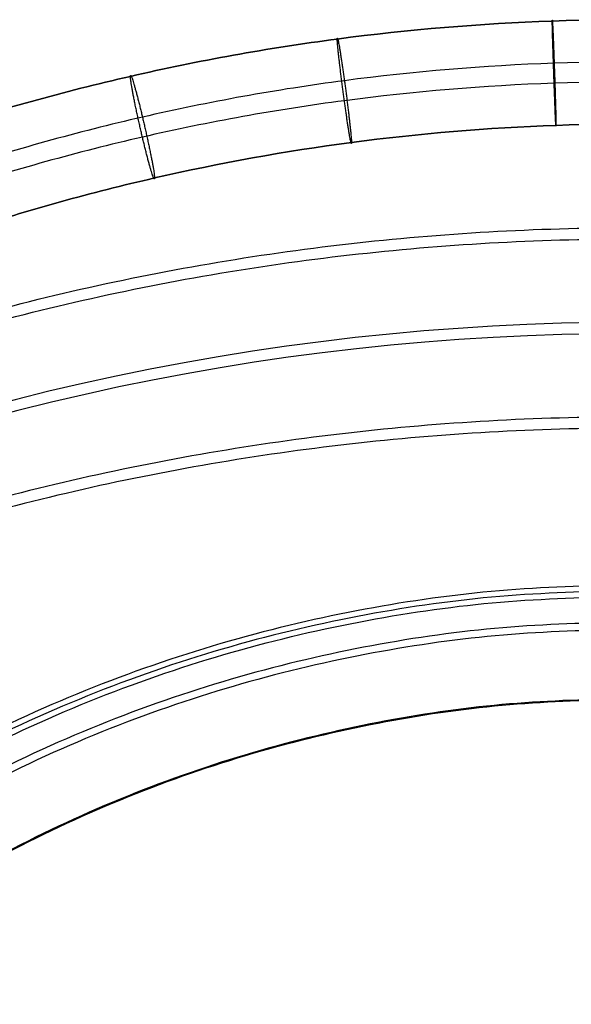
# Model space of a CAD drawing. Header units: millimetres. Extents: x -232 to 232, y -229 to 229.
# Tile 5 of 9: x -80 to -8, y 99 to 229. Entities that reach past the tile are written whole.
import ezdxf

# ---------------------------------------------------------------- set-up
doc = ezdxf.new("R2010")
doc.units = ezdxf.units.MM
doc.layers.add('Défaut', color=7, linetype='Continuous', true_color=0x000000)

msp = doc.modelspace()

# ---------------------------------------------------------------- linework, layer by layer
at = {"layer": 'Défaut', "extrusion": (0, 0.188855, 0.982005)}
msp.add_arc((0.08, 274.49, 757.7), 321.5, 243.9039, 296.0961, dxfattribs=at)
at = {"layer": 'Défaut', "extrusion": (-3.63798e-12, 0.188855, 0.982005)}
msp.add_arc((0.08, 274.49, 757.7), 320, 243.9039, 296.0961, dxfattribs=at)
at = {"layer": 'Défaut'}
for points, knots in [([(116.28, 205.15, 841.09), (112.66, 206.71, 840.79), (99.8, 211.95, 839.78), (77.13, 219.36, 838.36), (48.07, 225.68, 837.15), (18.81, 229.01, 836.5), (-10.18, 229.42, 836.43), (-38.5, 227.06, 836.88), (-65.75, 222.14, 837.83), (-87.47, 216.1, 838.99), (-104.08, 210.23, 840.12), (-112.11, 206.99, 840.74), (-116.09, 205.28, 841.07)], [1540.833581, 1540.833581, 1540.833581, 1540.833581, 1552.390853, 1581.604768, 1610.66316, 1639.415417, 1667.720366, 1695.450098, 1722.492847, 1748.75482, 1761.457897, 1774.160975, 1774.160975, 1774.160975, 1774.160975]), ([(-116.09, 205.28, 841.07), (-112.11, 206.99, 840.74), (-104.08, 210.23, 840.12), (-87.47, 216.1, 838.99), (-65.75, 222.14, 837.83), (-38.5, 227.06, 836.88), (-10.18, 229.42, 836.43), (18.81, 229.01, 836.5), (48.07, 225.68, 837.15), (77.13, 219.36, 838.36), (99.8, 211.95, 839.78), (112.66, 206.71, 840.79), (116.28, 205.15, 841.09)], [-1774.160975, -1774.160975, -1774.160975, -1774.160975, -1761.457897, -1748.75482, -1722.492847, -1695.450098, -1667.720366, -1639.415417, -1610.66316, -1581.604768, -1552.390853, -1540.833581, -1540.833581, -1540.833581, -1540.833581]), ([(113.13, 200.32, 849.15), (109.72, 201.79, 848.87), (97.27, 206.86, 847.89), (75.26, 214.04, 846.51), (46.91, 220.21, 845.33), (18.36, 223.46, 844.7), (-9.94, 223.86, 844.62), (-37.57, 221.56, 845.07), (-64.16, 216.76, 845.99), (-85.36, 210.86, 847.12), (-101.57, 205.14, 848.22), (-109.4, 201.98, 848.83), (-113.28, 200.31, 849.15)], [1541.193795, 1541.193795, 1541.193795, 1541.193795, 1552.390853, 1581.604768, 1610.66316, 1639.415417, 1667.720366, 1695.450098, 1722.492847, 1748.75482, 1761.457897, 1774.160975, 1774.160975, 1774.160975, 1774.160975]), ([(113.13, 197.68, 835.4), (109.72, 199.15, 835.12), (97.27, 204.21, 834.15), (75.26, 211.4, 832.76), (46.91, 217.56, 831.58), (18.36, 220.82, 830.95), (-9.94, 221.22, 830.87), (-37.57, 218.92, 831.32), (-64.16, 214.12, 832.24), (-85.36, 208.22, 833.38), (-101.57, 202.5, 834.48), (-109.4, 199.33, 835.08), (-113.28, 197.66, 835.4)], [1541.193845, 1541.193845, 1541.193845, 1541.193845, 1552.390853, 1581.604768, 1610.66316, 1639.415417, 1667.720366, 1695.450098, 1722.492847, 1748.75482, 1761.457897, 1774.160975, 1774.160975, 1774.160975, 1774.160975]), ([(-110.14, 192.83, 843.46), (-106.47, 194.41, 843.16), (-98.94, 197.44, 842.58), (-83.24, 202.98, 841.51), (-62.57, 208.73, 840.4), (-36.64, 213.41, 839.5), (-9.69, 215.66, 839.07), (17.9, 215.27, 839.15), (45.74, 212.1, 839.76), (73.39, 206.08, 840.91), (94.74, 199.11, 842.25), (106.77, 194.23, 843.19), (109.99, 192.85, 843.46)], [-1773.78729, -1773.78729, -1773.78729, -1773.78729, -1761.457897, -1748.75482, -1722.492847, -1695.450098, -1667.720366, -1639.415417, -1610.66316, -1581.604768, -1552.390853, -1541.572431, -1541.572431, -1541.572431, -1541.572431]), ([(109.99, 192.85, 843.46), (106.77, 194.23, 843.19), (94.74, 199.11, 842.25), (73.39, 206.08, 840.91), (45.74, 212.1, 839.76), (17.9, 215.27, 839.15), (-9.69, 215.66, 839.07), (-36.64, 213.41, 839.5), (-62.57, 208.73, 840.4), (-83.24, 202.98, 841.51), (-98.94, 197.44, 842.58), (-106.47, 194.41, 843.16), (-110.14, 192.83, 843.46)], [1541.572431, 1541.572431, 1541.572431, 1541.572431, 1552.390853, 1581.604768, 1610.66316, 1639.415417, 1667.720366, 1695.450098, 1722.492847, 1748.75482, 1761.457897, 1773.78729, 1773.78729, 1773.78729, 1773.78729])]:
    msp.add_open_spline(points, degree=3, knots=knots, dxfattribs=at)
for points, weights, knots in [([(-10.36, 228.95, 836.52), (-10.36, 230.27, 843.39), (-10.11, 223.4, 844.71), (-9.87, 216.53, 846.03), (-9.87, 215.21, 839.16)], [1, 0.707106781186, 1, 0.707106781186, 1], [21.991149, 21.991149, 21.991149, 32.986723, 32.986723, 43.982297, 43.982297, 43.982297]), ([(-9.87, 215.21, 839.16), (-9.87, 213.89, 832.28), (-10.11, 220.76, 830.96), (-10.36, 227.63, 829.64), (-10.36, 228.95, 836.52)], [1, 0.707106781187, 1, 0.707106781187, 0.999999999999], [0, 0, 0, 10.995574, 10.995574, 21.991149, 21.991149, 21.991149]), ([(-38.67, 226.59, 836.97), (-38.67, 227.91, 843.84), (-37.73, 221.1, 845.15), (-36.8, 214.29, 846.46), (-36.8, 212.96, 839.59)], [1, 0.707106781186, 1, 0.707106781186, 1], [21.991149, 21.991149, 21.991149, 32.986723, 32.986723, 43.982297, 43.982297, 43.982297]), ([(-36.8, 212.96, 839.59), (-36.8, 211.64, 832.72), (-37.73, 218.45, 831.41), (-38.67, 225.27, 830.1), (-38.67, 226.59, 836.97)], [1, 0.707106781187, 1, 0.707106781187, 1], [0, 0, 0, 10.995574, 10.995574, 21.991149, 21.991149, 21.991149]), ([(-65.91, 221.67, 837.92), (-65.91, 222.99, 844.79), (-64.32, 216.3, 846.08), (-62.73, 209.61, 847.36), (-62.73, 208.29, 840.49)], [1, 0.707106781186, 1, 0.707106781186, 1], [21.991149, 21.991149, 21.991149, 32.986723, 32.986723, 43.982297, 43.982297, 43.982297]), ([(-62.73, 208.29, 840.49), (-62.73, 206.96, 833.62), (-64.32, 213.66, 832.33), (-65.91, 220.35, 831.04), (-65.91, 221.67, 837.92)], [1, 0.707106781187, 1, 0.707106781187, 1], [0, 0, 0, 10.995574, 10.995574, 21.991149, 21.991149, 21.991149]), ([(-0.08, 154.68, 461.16), (-192.03, 154.64, 461.16), (-192, -37.32, 460.78), (-191.96, -229.28, 460.4), (0, -229.24, 460.4)], [1, 0.707106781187, 1, 0.707106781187, 1], [0, 0, 0, 383.913685, 383.913685, 767.827371, 767.827371, 767.827371]), ([(-0.08, 153.93, 461.1), (-191.29, 153.89, 461.1), (-191.25, -37.32, 460.72), (-191.21, -228.53, 460.34), (0, -228.49, 460.34)], [1, 0.707106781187, 1, 0.707106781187, 1], [0, 0, 0, 1.570796, 1.570796, 3.141593, 3.141593, 3.141593]), ([(0, -227.74, 460.28), (-190.46, -227.78, 460.28), (-190.5, -37.32, 460.66), (-190.54, 153.14, 461.04), (-0.08, 153.18, 461.04)], [1, 0.707106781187, 1, 0.707106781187, 1], [-767.827371, -767.827371, -767.827371, -383.913685, -383.913685, 0, 0, 0]), ([(-0.08, 149.79, 470.7), (-187.17, 149.75, 470.7), (-187.13, -37.34, 470.33), (-187.09, -224.43, 469.95), (0, -224.39, 469.95)], [1, 0.707106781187, 1, 0.707106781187, 1], [0, 0, 0, 383.913685, 383.913685, 767.827371, 767.827371, 767.827371]), ([(-0.08, 148.82, 469.55), (-186.19, 148.78, 469.55), (-186.16, -37.34, 469.18), (-186.12, -223.45, 468.81), (0, -223.42, 468.81)], [1, 0.707106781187, 1, 0.707106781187, 1], [0, 0, 0, 383.913685, 383.913685, 767.827371, 767.827371, 767.827371]), ([(-0.07, 139.71, 472.49), (-177.09, 139.68, 472.49), (-177.06, -37.34, 472.14), (-177.02, -214.36, 471.79), (0, -214.32, 471.79)], [1, 0.707106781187, 1, 0.707106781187, 1], [0, 0, 0, 383.913685, 383.913685, 767.827371, 767.827371, 767.827371]), ([(-0.07, 139.59, 473.99), (-176.97, 139.56, 473.99), (-176.94, -37.34, 473.64), (-176.9, -214.24, 473.28), (0, -214.21, 473.28)], [1, 0.707106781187, 1, 0.707106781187, 1], [0, 0, 0, 383.913685, 383.913685, 767.827371, 767.827371, 767.827371])]:
    msp.add_rational_spline(points, weights, degree=2, knots=knots, dxfattribs=at)
for points, weights in [([(-141.5, 169.54, 806.19), (-0.08, 237.56, 793.11), (141.34, 169.54, 806.19)], [1, 0.898057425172, 1]), ([(-140.84, 168.21, 806.45), (-0.08, 235.92, 793.42), (140.68, 168.21, 806.45)], [1, 0.898057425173, 1]), ([(141.34, 144.61, 676.57), (-0.08, 212.63, 663.48), (-141.5, 144.61, 676.57)], [1, 0.898057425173, 1]), ([(140.68, 143.29, 676.82), (-0.08, 210.99, 663.8), (-140.84, 143.29, 676.82)], [1, 0.898057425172, 1])]:
    msp.add_rational_spline(points, weights, degree=2, dxfattribs=at)
for points in [[(134.86, 104.71, 453.58), (43.19, 13.04, 453.58), (-48.48, -78.62, 453.58), (-140.14, -170.29, 453.58)], [(134.93, 104.63, 443.68), (43.26, 12.97, 443.68), (-48.4, -78.7, 443.68), (-140.07, -170.36, 443.68)], [(-134.93, 104.63, 443.68), (-43.26, 12.97, 443.68), (48.4, -78.7, 443.68), (140.07, -170.36, 443.68)], [(-134.86, 104.71, 453.58), (-43.19, 13.04, 453.58), (48.48, -78.62, 453.58), (140.14, -170.29, 453.58)]]:
    msp.add_open_spline(points, degree=3, dxfattribs=at)

doc.saveas('drawing.dxf')
